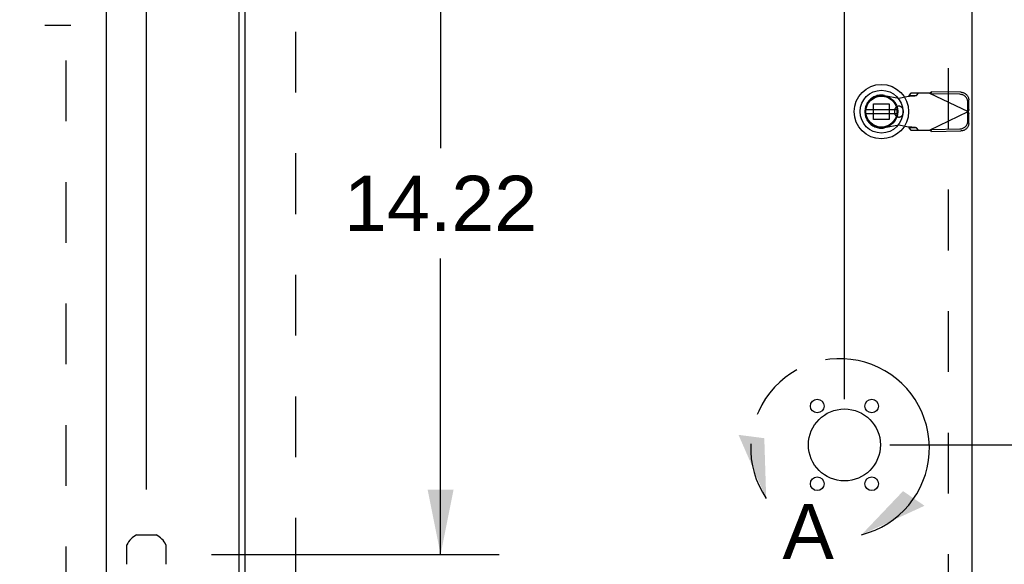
# Model space of a CAD drawing. Header units: inches. Extents: x 0 to 224, y 0 to 145.
# Tile 57 of 62: x 129 to 148, y 74 to 85. Entities that reach past the tile are written whole.
import ezdxf

# ---------------------------------------------------------------- set-up
doc = ezdxf.new("R2010")
doc.units = ezdxf.units.IN
doc.header["$LTSCALE"] = 12.302632
doc.header["$MEASUREMENT"] = 0
doc.linetypes.add('HIDDEN', pattern=[0.2, 0.1, -0.1])
doc.linetypes.add('PHANTOM', pattern=[0.8, 0.45, -0.05, 0.1, -0.05, 0.1, -0.05])
doc.layers.get('0').update_dxf_attribs({"linetype": 'CONTINUOUS'})
for name, color, linetype in [('DEFAULT_2', 8, 'HIDDEN'), ('DEFAULT_3', 7, 'PHANTOM'), ('DIMENSIONS', 7, 'CONTINUOUS')]:
    doc.layers.add(name, color=color, linetype=linetype)
doc.styles.get("Standard").update_dxf_attribs({"font": 'arial.ttf'})
doc.dimstyles.new('DIMSTYLE_1', dxfattribs={"dimtxt": 1.118421, "dimasz": 1.315789, "dimexe": 0.09, "dimexo": 0.07, "dimgap": 0.0425, "dimtad": 0, "dimtih": 1, "dimtoh": 1, "dimzin": 4, "dimdsep": 46, "dimtxsty": 'Standard', "dimblk": '_FILLED', "dimblk1": '_FILLED', "dimblk2": '_FILLED', "dimcen": 0.09, "dimazin": 1, "dimtfac": 1, "dimtdec": 3, "dimtofl": 0, "dimtmove": 0, "dimatfit": 3, "dimldrblk": '_FILLED', "dimfxl": 0, "dimtolj": 1, "dimtzin": 4, "dimarcsym": 0})
doc.dimstyles.new('DIMSTYLE_2', dxfattribs={"dimtxt": 0.986842, "dimasz": 1.315789, "dimexe": 0.09, "dimexo": 0.07, "dimgap": 0.0375, "dimtad": 0, "dimtih": 1, "dimtoh": 1, "dimzin": 4, "dimdsep": 46, "dimtxsty": 'Standard', "dimblk": '_FILLED', "dimblk1": '_FILLED', "dimblk2": '_FILLED', "dimcen": 0.09, "dimazin": 1, "dimtfac": 1, "dimtdec": 3, "dimtofl": 0, "dimtmove": 0, "dimatfit": 3, "dimldrblk": '_FILLED', "dimfxl": 0, "dimtolj": 1, "dimtzin": 4, "dimarcsym": 0})

# ---------------------------------------------------------------- blocks, each defined once
blk = doc.blocks.new('_FILLED')
at = {"color": 0, "linetype": 'ByBlock'}
blk.add_solid([(0, 0), (-1, 0.2), (-1, -0.2)], dxfattribs=at)
blk = doc.blocks.new('*D2')
at = {"layer": 'DIMENSIONS', "color": 2, "linetype": 'Continuous'}
for p, q in [((150.765, 88.584), (153.878, 88.584)), ((152.694, 88.584), (152.694, 83.571)), ((152.694, 76.584), (152.694, 81.597)), ((146.15, 76.584), (153.878, 76.584))]:
    blk.add_line(p, q, dxfattribs=at)
at = {"layer": 'DIMENSIONS', "color": 2, "linetype": 'Continuous', "xscale": 1.3157894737, "yscale": 1.3157894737, "zscale": 1.3157894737}
for p, rotation in [((152.694, 88.584), 90), ((152.694, 76.584), 270)]:
    blk.add_blockref('_FILLED', p, dxfattribs=dict(at, rotation=rotation))
at = {"layer": 'DIMENSIONS', "color": 2, "linetype": 'Continuous', "insert": (152.694, 83.077), "char_height": 0.9868, "width": 3.44844, "attachment_point": 2, "line_spacing_factor": 0.9}
blk.add_mtext('12.00', dxfattribs=at)
blk = doc.blocks.new('*D4')
at = {"layer": 'DIMENSIONS', "color": 2, "linetype": 'Continuous'}
for p, q in [((145.229, 77.509), (145.229, 91.663)), ((149.979, 89.362), (149.979, 91.663)), ((145.229, 90.479), (142.598, 90.479)), ((149.979, 90.479), (152.611, 90.479))]:
    blk.add_line(p, q, dxfattribs=at)
at = {"layer": 'DIMENSIONS', "color": 2, "linetype": 'Continuous', "xscale": 1.3157894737, "yscale": 1.3157894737, "zscale": 1.3157894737}
blk.add_blockref('_FILLED', (145.229, 90.479), dxfattribs=at)
at = {"layer": 'DIMENSIONS', "color": 2, "linetype": 'Continuous', "xscale": 1.3157894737, "yscale": 1.3157894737, "zscale": 1.3157894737, "rotation": 180}
blk.add_blockref('_FILLED', (149.979, 90.479), dxfattribs=at)
at = {"layer": 'DIMENSIONS', "color": 2, "linetype": 'Continuous', "insert": (147.604, 90.973), "char_height": 0.9868, "width": 2.68172, "attachment_point": 2, "line_spacing_factor": 0.9}
blk.add_mtext('4.75', dxfattribs=at)
blk = doc.blocks.new('*D15')
at = {"color": 2, "linetype": 'Continuous'}
for p, q in [((137.057, 88.584), (137.057, 82.593)), ((137.057, 74.365), (137.057, 80.356)), ((132.421, 74.365), (138.242, 74.365))]:
    blk.add_line(p, q, dxfattribs=at)
at = {"color": 2, "linetype": 'Continuous', "xscale": 1.3157894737, "yscale": 1.3157894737, "zscale": 1.3157894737}
for p, rotation in [((137.057, 88.584), 90), ((137.057, 74.365), 270)]:
    blk.add_blockref('_FILLED', p, dxfattribs=dict(at, rotation=rotation))
at = {"color": 2, "linetype": 'Continuous', "insert": (137.057, 82.033), "char_height": 1.1184, "width": 3.90824, "attachment_point": 2, "line_spacing_factor": 0.9}
blk.add_mtext('14.22', dxfattribs=at)
blk = doc.blocks.new('*D16')
at = {"color": 2, "linetype": 'Continuous'}
for p, q in [((131.104, 75.682), (131.104, 94.224)), ((132.979, 89.362), (132.979, 94.224)), ((131.104, 93.04), (128.841, 93.04)), ((132.979, 93.04), (135.611, 93.04))]:
    blk.add_line(p, q, dxfattribs=at)
at = {"color": 2, "linetype": 'Continuous', "xscale": 1.3157894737, "yscale": 1.3157894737, "zscale": 1.3157894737}
blk.add_blockref('_FILLED', (131.104, 93.04), dxfattribs=at)
at = {"color": 2, "linetype": 'Continuous', "xscale": 1.3157894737, "yscale": 1.3157894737, "zscale": 1.3157894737, "rotation": 180}
blk.add_blockref('_FILLED', (132.979, 93.04), dxfattribs=at)
at = {"color": 2, "linetype": 'Continuous', "insert": (128.281, 93.599), "char_height": 1.1184, "width": 3.03928, "attachment_point": 3, "line_spacing_factor": 0.9}
blk.add_mtext('1.88', dxfattribs=at)

msp = doc.modelspace()

# ---------------------------------------------------------------- linework, layer by layer
at = {"color": 3, "linetype": 'Continuous'}
for p, q in [((132.9793, 64.6467), (132.9793, 88.5207)), ((133.1043, 64.9137), (133.1043, 88.2537)), ((147.8043, 88.2537), (147.8043, 64.9137)), ((130.2918, 85.7297), (130.2918, 23.4377))]:
    msp.add_line(p, q, dxfattribs=at)
at = {"color": 6, "linetype": 'Continuous'}
for p, q in [((146.2894, 83.3708), (145.6645, 83.3708)), ((145.6645, 83.292), (146.2894, 83.292))]:
    msp.add_line(p, q, dxfattribs=at)
at = {"color": 7, "linetype": 'Continuous'}
for p, q in [((130.9057, 74.7607), (131.3028, 74.7607)), ((130.7083, 74.1661), (130.7083, 74.5633)), ((131.5003, 74.5633), (131.5003, 74.1661))]:
    msp.add_line(p, q, dxfattribs=at)
for radius in [0.5512, 0.4331, 0.3287, 0.3169]:
    msp.add_circle((145.977, 83.3314), radius, dxfattribs=at)
at = {"color": 6, "linetype": 'Continuous'}
msp.add_circle((145.977, 83.3314), 0.315, dxfattribs=at)
at = {"color": 3, "linetype": 'Continuous'}
for centre, radius in [((144.6781, 77.3711), 0.1378), ((145.7804, 77.3711), 0.1378), ((145.2293, 76.5837), 0.7283), ((144.6781, 75.7963), 0.1378), ((145.7804, 75.7963), 0.1378)]:
    msp.add_circle(centre, radius, dxfattribs=at)
at = {"color": 7, "linetype": 'Continuous'}
for start, end in [(116.63185, 153.36815), (26.63185, 63.36815)]:
    msp.add_arc((131.1043, 74.3647), 0.443, start, end, dxfattribs=at)
at = {"layer": 'DEFAULT_2', "color": 8, "linetype": 'HIDDEN'}
for p, q in [((134.1224, 87.409), (134.1224, 65.7584)), ((147.3361, 65.7584), (147.3361, 87.409)), ((94.6043, 85.0837), (129.573, 85.0837)), ((129.4793, 24.0837), (129.4793, 85.0837)), ((146.5736, 83.7054), (146.532, 83.6593)), ((146.9474, 83.7054), (146.5736, 83.7054)), ((146.6871, 83.6593), (146.7287, 83.7054)), ((146.9474, 83.7054), (147.7348, 83.3314)), ((146.9757, 83.692), (146.9955, 83.7335)), ((147.5662, 83.6819), (146.9757, 83.692)), ((147.5859, 83.7235), (146.9955, 83.7335)), ((145.8175, 83.4908), (146.1364, 83.4908)), ((145.8175, 83.1719), (145.8175, 83.4908)), ((146.037, 83.6606), (146.3313, 83.607)), ((146.1364, 83.4908), (146.1364, 83.1719)), ((146.3313, 83.607), (146.5282, 83.6448)), ((146.532, 83.6593), (146.6871, 83.6593)), ((147.7285, 83.3344), (147.7251, 83.5273)), ((147.7482, 83.376), (147.7448, 83.5689)), ((146.2447, 83.355), (146.2447, 83.3078)), ((146.4179, 83.355), (146.4179, 83.3078)), ((146.9474, 82.9574), (147.7348, 83.3314)), ((147.7251, 83.1354), (147.7285, 83.3283)), ((147.7482, 83.376), (147.7285, 83.3344)), ((147.7285, 83.3283), (147.7482, 83.2868)), ((147.7394, 83.3464), (147.7348, 83.3314)), ((147.7348, 83.3314), (147.7416, 83.3088)), ((147.7439, 83.3614), (147.7394, 83.3464)), ((147.7482, 83.376), (147.7439, 83.3614)), ((147.7448, 83.0938), (147.7482, 83.2868)), ((146.1364, 83.1719), (145.8175, 83.1719)), ((146.3313, 83.0558), (146.037, 83.0022)), ((146.5282, 83.0179), (146.3313, 83.0558)), ((146.6871, 83.0034), (146.532, 83.0034)), ((146.532, 83.0034), (146.5736, 82.9574)), ((146.5736, 82.9574), (146.9474, 82.9574)), ((146.7287, 82.9574), (146.6871, 83.0034)), ((146.9757, 82.9708), (147.5662, 82.9809)), ((146.9955, 82.9292), (146.9757, 82.9708)), ((146.9955, 82.9292), (147.5859, 82.9393))]:
    msp.add_line(p, q, dxfattribs=at)
for points in [[(146.9474, 83.7054), (146.9635, 83.715), (146.9716, 83.7197), (146.9796, 83.7244), (146.9875, 83.729), (146.9955, 83.7335)], [(147.7251, 83.5273), (147.724, 83.5424), (147.7215, 83.5571), (147.7175, 83.5716), (147.7121, 83.5857), (147.7053, 83.5993), (147.6972, 83.6122), (147.6879, 83.6243), (147.6774, 83.6355), (147.6659, 83.6457), (147.6535, 83.6548), (147.6402, 83.6627), (147.6262, 83.6693), (147.6117, 83.6745), (147.5968, 83.6784), (147.5816, 83.6809), (147.5662, 83.6819)], [(147.5859, 83.7235), (147.6014, 83.7225), (147.6165, 83.72), (147.6315, 83.7161), (147.646, 83.7109), (147.6599, 83.7042), (147.6732, 83.6964), (147.6857, 83.6873), (147.6972, 83.6771), (147.7077, 83.6659), (147.717, 83.6538), (147.7251, 83.6409), (147.7319, 83.6273), (147.7373, 83.6132), (147.7413, 83.5987), (147.7438, 83.5839), (147.7448, 83.5689)], [(146.532, 83.6593), (146.5318, 83.6569), (146.5313, 83.6545), (146.5307, 83.6521), (146.5299, 83.6497), (146.5291, 83.6472), (146.5282, 83.6448)], [(146.5282, 83.6448), (146.5442, 83.6459), (146.5758, 83.6479)], [(146.5758, 83.6479), (146.5909, 83.649), (146.6054, 83.65), (146.6191, 83.651), (146.6319, 83.6521), (146.6437, 83.6531), (146.6544, 83.6542), (146.6638, 83.6552), (146.6718, 83.6562), (146.6784, 83.6573), (146.6836, 83.6583), (146.6871, 83.6593)], [(147.7416, 83.3088), (147.746, 83.294), (147.7482, 83.2868)], [(147.5662, 82.9809), (147.5816, 82.9819), (147.5968, 82.9843), (147.6117, 82.9882), (147.6262, 82.9935), (147.6402, 83.0001), (147.6535, 83.008), (147.6659, 83.0171), (147.6774, 83.0272), (147.6879, 83.0385), (147.6972, 83.0506), (147.7053, 83.0635), (147.7121, 83.077), (147.7175, 83.0912), (147.7215, 83.1057), (147.724, 83.1204), (147.7251, 83.1354)], [(147.7448, 83.0938), (147.7438, 83.0788), (147.7413, 83.0641), (147.7373, 83.0496), (147.7319, 83.0354), (147.7251, 83.0219), (147.717, 83.009), (147.7076, 82.9969), (147.6972, 82.9857), (147.6857, 82.9755), (147.6732, 82.9664), (147.6599, 82.9585), (147.646, 82.9519), (147.6315, 82.9466), (147.6165, 82.9427), (147.6014, 82.9403), (147.5859, 82.9393)], [(146.6871, 83.0034), (146.6836, 83.0045), (146.6784, 83.0055), (146.6718, 83.0065), (146.6638, 83.0076), (146.6544, 83.0086), (146.6437, 83.0096), (146.6319, 83.0107), (146.6191, 83.0117), (146.6054, 83.0127), (146.5909, 83.0138), (146.5758, 83.0148), (146.5602, 83.0159), (146.5282, 83.0179)], [(146.5282, 83.0179), (146.5291, 83.0155), (146.5299, 83.0131), (146.5307, 83.0107), (146.5313, 83.0083), (146.5318, 83.0058), (146.532, 83.0034)], [(146.9716, 82.9431), (146.9555, 82.9526), (146.9474, 82.9574)], [(146.9955, 82.9292), (146.9875, 82.9337), (146.9796, 82.9384), (146.9716, 82.9431)]]:
    msp.add_lwpolyline(points, dxfattribs=at)
for centre, radius, start, end in [((145.977, 83.3314), 0.3346, 79.67298, 280.32702), ((146.3313, 83.355), 0.0866, 0, 180), ((146.3313, 83.3078), 0.0866, 180, 360)]:
    msp.add_arc(centre, radius, start, end, dxfattribs=at)
at = {"layer": 'DEFAULT_3', "color": 2, "linetype": 'PHANTOM'}
msp.add_arc((145.1393, 76.5207), 1.8081, 283.93828, 214.29784, dxfattribs=at)
msp.add_arc((145.1393, 76.5207), 1.8081, 283.93828, 214.29784, dxfattribs=at)
for points in [[(143.6455, 75.5018), (143.6072, 76.7196), (143.0852, 76.7873)], [(143.6455, 75.5018), (143.6072, 76.7196), (143.0852, 76.7873)], [(145.5748, 74.7658), (146.4145, 75.6486), (146.849, 75.3515)], [(145.5748, 74.7658), (146.4145, 75.6486), (146.849, 75.3515)]]:
    msp.add_solid(points, dxfattribs=at)

# ---------------------------------------------------------------- texts
at = {"color": 2, "linetype": 'Continuous', "insert": (144.4948, 75.3905), "char_height": 1.1184, "width": 1.039425, "attachment_point": 2, "line_spacing_factor": 0.9}
msp.add_mtext('A', dxfattribs=at)

# ---------------------------------------------------------------- dimensions: what is measured, and where the dimension line sits
at = {"color": 2, "linetype": 'Continuous'}
for base, p1, p2, angle, picture, middle in [((131.1042579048, 93.0398211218), (132.9792579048, 89.2917623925), (131.1042579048, 75.6117623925), 180, '*D16', (126.8081749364, 93.0335811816)), ((137.0573, 74.3647), (133.0543, 88.5837), (132.3513, 74.3647), 270, '*D15', (137.0986, 81.4763))]:
    dim = msp.add_linear_dim(base=base, p1=p1, p2=p2, angle=angle, dimstyle='DIMSTYLE_1', dxfattribs=at)
    dim.commit()
    dim.dimension.update_dxf_attribs({"geometry": picture, "text_midpoint": middle, "dimtype": 160})
at = {"layer": 'DIMENSIONS', "color": 2, "linetype": 'Continuous'}
for base, p1, p2, angle, picture, middle in [((145.2293, 90.4793), (149.9793, 91.7335), (145.2293, 77.4392), 180, '*D4', (147.5828, 90.4701)), ((152.694, 76.5837), (150.6953, 88.5837), (146.0803, 76.5837), 270, '*D2', (152.7359, 82.5782))]:
    dim = msp.add_linear_dim(base=base, p1=p1, p2=p2, angle=angle, dimstyle='DIMSTYLE_2', dxfattribs=at)
    dim.commit()
    dim.dimension.update_dxf_attribs({"geometry": picture, "text_midpoint": middle, "dimtype": 160})

doc.saveas('drawing.dxf')
